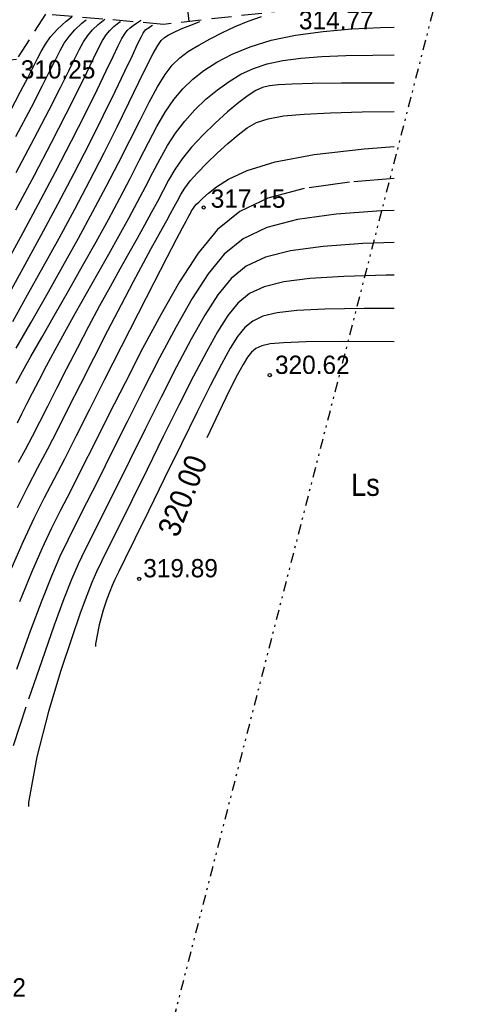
# Model space of a CAD drawing. Extents: x 4615668 to 9294084, y 5331114 to 10688993.
# Tile 153 of 181: x 4656013 to 4656035, y 5335622 to 5335671. Entities that reach past the tile are written whole.
import ezdxf
from ezdxf.enums import TextEntityAlignment as Align

# ---------------------------------------------------------------- set-up
doc = ezdxf.new("R2010")
doc.units = 0
doc.header["$MEASUREMENT"] = 0
for name, pattern in [('DIVIDE', [1.25, 0.5, -0.25, 0, -0.25, 0, -0.25]), ('SKARPA1', [1.5, 1, -0.5]), ('WARSTWICA', [3, 2, -1])]:
    doc.linetypes.add(name, pattern=pattern)
for name, color, linetype in [('10', 7, 'Continuous'), ('50', 7, 'Continuous'), ('51', 7, 'Continuous'), ('52', 7, 'Continuous'), ('58', 7, 'Continuous')]:
    doc.layers.add(name, color=color, linetype=linetype)
doc.styles.add('txt', font='TXT', dxfattribs={"height": 0.2})

# ---------------------------------------------------------------- blocks, each defined once
blk = doc.blocks.new('WYS')
at = {"layer": '52', "color": 67, "linetype": 'Continuous'}
blk.add_circle((0, 0), 0.08, dxfattribs=at)

msp = doc.modelspace()

# ---------------------------------------------------------------- linework, layer by layer
at = {"layer": '50', "color": 216, "linetype": 'Continuous'}
for points in [[(4656012.154, 5335658.504), (4656012.959, 5335659.983), (4656013.816, 5335661.577), (4656014.666, 5335663.184), (4656015.456, 5335664.706), (4656016.148, 5335666.068), (4656016.717, 5335667.22), (4656017.169, 5335668.155), (4656017.511, 5335668.875), (4656017.762, 5335669.399), (4656017.942, 5335669.755), (4656018.081, 5335669.991), (4656018.206, 5335670.153), (4656018.34, 5335670.279), (4656018.494, 5335670.397), (4656018.667, 5335670.516), (4656018.855, 5335670.638), (4656018.882, 5335670.655)], [(4656012.442, 5335666.187), (4656012.947, 5335667.147), (4656013.312, 5335667.852), (4656013.574, 5335668.369), (4656013.774, 5335668.77), (4656013.958, 5335669.121), (4656014.165, 5335669.472), (4656014.426, 5335669.834), (4656014.763, 5335670.212), (4656015.192, 5335670.604), (4656015.472, 5335670.82)], [(4656012.555, 5335655.807), (4656013.29, 5335657.121), (4656014.062, 5335658.504), (4656014.844, 5335659.922), (4656015.614, 5335661.346), (4656016.357, 5335662.753), (4656017.058, 5335664.117), (4656017.705, 5335665.406), (4656018.281, 5335666.582), (4656018.774, 5335667.597), (4656019.175, 5335668.414), (4656019.482, 5335669.015), (4656019.708, 5335669.412), (4656019.882, 5335669.657), (4656020.041, 5335669.81), (4656020.225, 5335669.928), (4656020.481, 5335670.056), (4656020.865, 5335670.225), (4656021.426, 5335670.453), (4656021.788, 5335670.591)], [(4656012.735, 5335663.152), (4656013.615, 5335664.82), (4656014.352, 5335666.237), (4656014.91, 5335667.334), (4656015.319, 5335668.158), (4656015.617, 5335668.769), (4656015.847, 5335669.231), (4656016.048, 5335669.6), (4656016.252, 5335669.908), (4656016.487, 5335670.183), (4656016.771, 5335670.445), (4656017.103, 5335670.701)], [(4656031.362, 5335667.557), (4656030.637, 5335667.558), (4656028.765, 5335667.548), (4656027.336, 5335667.534), (4656026.33, 5335667.513), (4656025.666, 5335667.48), (4656025.221, 5335667.427), (4656024.872, 5335667.338), (4656024.541, 5335667.188), (4656024.165, 5335666.949), (4656023.708, 5335666.603), (4656023.153, 5335666.139), (4656022.541, 5335665.588), (4656021.929, 5335664.993), (4656021.373, 5335664.396), (4656020.916, 5335663.83), (4656020.549, 5335663.295), (4656020.244, 5335662.778), (4656019.968, 5335662.262), (4656019.688, 5335661.727), (4656019.387, 5335661.161), (4656019.056, 5335660.554), (4656018.69, 5335659.896), (4656018.286, 5335659.179), (4656017.843, 5335658.391), (4656017.36, 5335657.524), (4656016.842, 5335656.577), (4656016.298, 5335655.557), (4656015.746, 5335654.506), (4656015.212, 5335653.472), (4656014.716, 5335652.499), (4656014.274, 5335651.624), (4656013.877, 5335650.842), (4656013.513, 5335650.135), (4656013.168, 5335649.482), (4656012.832, 5335648.864)], [(4656012.486, 5335643.609), (4656013.086, 5335644.987), (4656013.619, 5335646.117), (4656014.113, 5335647.096), (4656014.604, 5335648.038), (4656015.124, 5335649.047), (4656015.702, 5335650.185), (4656016.36, 5335651.489), (4656017.104, 5335652.964), (4656017.925, 5335654.581), (4656018.76, 5335656.217), (4656019.534, 5335657.727), (4656020.177, 5335658.975), (4656020.638, 5335659.864), (4656020.934, 5335660.43), (4656021.103, 5335660.75), (4656021.195, 5335660.921), (4656021.255, 5335661.03), (4656021.3, 5335661.112), (4656021.339, 5335661.186), (4656021.377, 5335661.257), (4656021.415, 5335661.326), (4656021.461, 5335661.399), (4656021.524, 5335661.482), (4656021.614, 5335661.583), (4656021.744, 5335661.712), (4656021.933, 5335661.888), (4656022.207, 5335662.127), (4656022.607, 5335662.442), (4656023.2, 5335662.831), (4656024.116, 5335663.258), (4656025.491, 5335663.677), (4656027.41, 5335664.044), (4656029.879, 5335664.323), (4656031.362, 5335664.428)], [(4656031.362, 5335661.285), (4656030.742, 5335661.26), (4656028.508, 5335661.092), (4656026.588, 5335660.828), (4656025.076, 5335660.436), (4656023.91, 5335659.882), (4656022.989, 5335659.129), (4656022.191, 5335658.153), (4656021.408, 5335656.946), (4656020.612, 5335655.549), (4656019.799, 5335654.021), (4656018.986, 5335652.433), (4656018.194, 5335650.858), (4656017.45, 5335649.366), (4656016.778, 5335648.023), (4656016.195, 5335646.867), (4656015.707, 5335645.908), (4656015.284, 5335645.064), (4656014.886, 5335644.223), (4656014.469, 5335643.262), (4656013.99, 5335642.063), (4656013.423, 5335640.548), (4656012.749, 5335638.66)], [(4656031.362, 5335658.089), (4656030.972, 5335658.086), (4656028.88, 5335658.03), (4656027.21, 5335657.928), (4656025.921, 5335657.765), (4656024.955, 5335657.524), (4656024.23, 5335657.181), (4656023.659, 5335656.714), (4656023.159, 5335656.097), (4656022.654, 5335655.307), (4656022.102, 5335654.32), (4656021.474, 5335653.12), (4656020.764, 5335651.713), (4656019.98, 5335650.135), (4656019.178, 5335648.511), (4656018.425, 5335646.986), (4656017.785, 5335645.692), (4656017.3, 5335644.72), (4656016.949, 5335644.011), (4656016.688, 5335643.463), (4656016.46, 5335642.94), (4656016.209, 5335642.304), (4656015.889, 5335641.433), (4656015.468, 5335640.219), (4656014.937, 5335638.606), (4656014.32, 5335636.592), (4656013.738, 5335634.349), (4656013.336, 5335632.094), (4656013.33, 5335631.899)]]:
    msp.add_lwpolyline(points, dxfattribs=at)
at = {"layer": '50', "color": 245, "linetype": 'WARSTWICA'}
for points in [[(4656012.717, 5335661.319), (4656013.623, 5335663.021), (4656014.467, 5335664.63), (4656015.193, 5335666.039), (4656015.769, 5335667.185), (4656016.21, 5335668.085), (4656016.54, 5335668.77), (4656016.787, 5335669.28), (4656016.983, 5335669.654), (4656017.157, 5335669.935), (4656017.337, 5335670.157), (4656017.545, 5335670.353), (4656017.792, 5335670.544), (4656017.867, 5335670.596)], [(4656012.718, 5335664.925), (4656013.476, 5335666.368), (4656014.026, 5335667.434), (4656014.411, 5335668.196), (4656014.681, 5335668.741), (4656014.895, 5335669.161), (4656015.101, 5335669.526), (4656015.333, 5335669.863), (4656015.618, 5335670.19), (4656015.972, 5335670.516), (4656016.176, 5335670.674)], [(4656012.728, 5335654.486), (4656013.45, 5335655.746), (4656014.237, 5335657.125), (4656015.034, 5335658.537), (4656015.801, 5335659.916), (4656016.514, 5335661.225), (4656017.171, 5335662.464), (4656017.775, 5335663.634), (4656018.329, 5335664.73), (4656018.833, 5335665.736), (4656019.287, 5335666.625), (4656019.696, 5335667.374), (4656020.068, 5335667.974), (4656020.425, 5335668.437), (4656020.801, 5335668.806), (4656021.228, 5335669.124), (4656021.724, 5335669.428), (4656022.292, 5335669.738), (4656022.904, 5335670.046), (4656023.53, 5335670.342), (4656024.162, 5335670.611), (4656024.816, 5335670.844)], [(4656012.414, 5335657.245), (4656013.167, 5335658.61), (4656013.964, 5335660.069), (4656014.783, 5335661.591), (4656015.586, 5335663.117), (4656016.343, 5335664.586), (4656017.024, 5335665.945), (4656017.61, 5335667.144), (4656018.089, 5335668.145), (4656018.456, 5335668.924), (4656018.715, 5335669.476), (4656018.881, 5335669.823), (4656018.983, 5335670.019), (4656019.05, 5335670.123), (4656019.105, 5335670.181), (4656019.164, 5335670.227), (4656019.228, 5335670.271), (4656019.297, 5335670.316), (4656019.373, 5335670.364), (4656019.447, 5335670.409)], [(4656012.786, 5335650.819), (4656013.012, 5335651.259), (4656013.259, 5335651.748), (4656013.539, 5335652.299), (4656013.859, 5335652.923), (4656014.227, 5335653.627), (4656014.647, 5335654.414), (4656015.12, 5335655.279), (4656015.639, 5335656.21), (4656016.191, 5335657.185), (4656016.75, 5335658.17), (4656017.295, 5335659.132), (4656017.808, 5335660.047), (4656018.277, 5335660.901), (4656018.704, 5335661.699), (4656019.096, 5335662.448), (4656019.463, 5335663.157), (4656019.819, 5335663.832), (4656020.187, 5335664.478), (4656020.588, 5335665.095), (4656021.038, 5335665.684), (4656021.541, 5335666.242), (4656022.083, 5335666.761), (4656022.648, 5335667.231), (4656023.224, 5335667.645), (4656023.809, 5335667.996), (4656024.426, 5335668.283), (4656025.104, 5335668.51), (4656025.875, 5335668.678), (4656026.768, 5335668.794), (4656027.799, 5335668.869), (4656028.979, 5335668.913), (4656030.304, 5335668.937), (4656031.362, 5335668.944)], [(4656012.786, 5335646.644), (4656013.316, 5335647.69), (4656013.803, 5335648.615), (4656014.28, 5335649.525), (4656014.774, 5335650.487), (4656015.312, 5335651.548), (4656015.909, 5335652.729), (4656016.569, 5335654.026), (4656017.253, 5335655.362), (4656017.916, 5335656.642), (4656018.51, 5335657.776), (4656018.999, 5335658.694), (4656019.388, 5335659.411), (4656019.694, 5335659.964), (4656019.943, 5335660.408), (4656020.155, 5335660.792), (4656020.343, 5335661.137), (4656020.514, 5335661.457), (4656020.676, 5335661.762), (4656020.842, 5335662.062), (4656021.042, 5335662.379), (4656021.308, 5335662.734), (4656021.665, 5335663.142), (4656022.122, 5335663.607), (4656022.64, 5335664.099), (4656023.168, 5335664.58), (4656023.666, 5335665.009), (4656024.114, 5335665.354), (4656024.578, 5335665.616), (4656025.144, 5335665.805), (4656025.902, 5335665.937), (4656026.928, 5335666.029), (4656028.229, 5335666.093), (4656029.791, 5335666.137), (4656031.362, 5335666.164)], [(4656031.362, 5335662.85), (4656029.157, 5335662.674), (4656026.922, 5335662.359), (4656025.136, 5335661.893), (4656023.751, 5335661.233), (4656022.654, 5335660.337), (4656021.707, 5335659.182), (4656020.785, 5335657.765), (4656019.868, 5335656.163), (4656018.962, 5335654.471), (4656018.097, 5335652.793), (4656017.301, 5335651.219), (4656016.586, 5335649.794), (4656015.954, 5335648.541), (4656015.4, 5335647.454), (4656014.91, 5335646.503), (4656014.451, 5335645.591), (4656013.986, 5335644.605), (4656013.478, 5335643.436), (4656012.897, 5335641.991)], [(4656031.362, 5335659.697), (4656029.811, 5335659.645), (4656027.859, 5335659.51), (4656026.255, 5335659.296), (4656025.015, 5335658.98), (4656024.07, 5335658.531), (4656023.324, 5335657.921), (4656022.675, 5335657.125), (4656022.031, 5335656.126), (4656021.357, 5335654.934), (4656020.637, 5335653.57), (4656019.875, 5335652.073), (4656019.087, 5335650.496), (4656018.314, 5335648.939), (4656017.602, 5335647.504), (4656016.99, 5335646.279), (4656016.504, 5335645.314), (4656016.117, 5335644.537), (4656015.787, 5335643.841), (4656015.461, 5335643.089), (4656015.084, 5335642.135), (4656014.607, 5335640.84), (4656013.989, 5335639.08), (4656013.21, 5335636.798), (4656012.278, 5335634.016)], [(4656031.362, 5335656.454), (4656029.881, 5335656.45), (4656027.95, 5335656.415), (4656026.562, 5335656.346), (4656025.587, 5335656.234), (4656024.894, 5335656.067), (4656024.389, 5335655.83), (4656023.994, 5335655.506), (4656023.643, 5335655.069), (4656023.277, 5335654.487), (4656022.847, 5335653.705), (4656022.312, 5335652.669), (4656021.653, 5335651.353), (4656020.873, 5335649.773), (4656020.042, 5335648.083), (4656019.249, 5335646.468), (4656018.58, 5335645.105), (4656018.097, 5335644.125), (4656017.782, 5335643.484), (4656017.59, 5335643.085), (4656017.462, 5335642.8), (4656017.344, 5335642.504), (4656017.203, 5335642.119), (4656017.022, 5335641.585), (4656016.815, 5335640.859), (4656016.631, 5335639.915), (4656016.63, 5335639.783)]]:
    msp.add_lwpolyline(points, dxfattribs=at)
at = {"layer": '50', "color": 7, "linetype": 'Continuous'}
for points in [[(4656012.722, 5335652.776), (4656013.033, 5335653.338), (4656013.454, 5335654.085), (4656013.989, 5335655.022), (4656014.622, 5335656.127), (4656015.308, 5335657.326), (4656016.001, 5335658.545), (4656016.664, 5335659.728), (4656017.274, 5335660.839), (4656017.831, 5335661.879), (4656018.34, 5335662.854), (4656018.809, 5335663.769), (4656019.247, 5335664.627), (4656019.666, 5335665.415), (4656020.079, 5335666.122), (4656020.5, 5335666.743), (4656020.944, 5335667.28), (4656021.431, 5335667.753), (4656021.983, 5335668.184), (4656022.622, 5335668.591), (4656023.371, 5335668.983), (4656024.256, 5335669.348), (4656025.299, 5335669.666), (4656026.504, 5335669.923), (4656027.857, 5335670.106), (4656029.28, 5335670.225), (4656030.684, 5335670.294), (4656031.362, 5335670.311)], [(4656031.362, 5335654.81), (4656028.791, 5335654.815), (4656027.019, 5335654.8), (4656025.913, 5335654.764), (4656025.254, 5335654.703), (4656024.834, 5335654.611), (4656024.549, 5335654.48), (4656024.33, 5335654.299), (4656024.13, 5335654.046), (4656023.911, 5335653.691), (4656023.626, 5335653.163), (4656023.235, 5335652.391), (4656022.716, 5335651.331), (4656022.124, 5335650.08)]]:
    msp.add_lwpolyline(points, dxfattribs=at)
at = {"layer": '51', "color": 3, "linetype": 'Continuous'}
msp.add_line((4656021.259, 5335670.596), (4656020.394, 5335678.346), dxfattribs=at)
at = {"layer": '51', "color": 3, "linetype": 'SKARPA1'}
msp.add_lwpolyline([(4656054.014, 5335678.322), (4656044.761, 5335674.108), (4656043.672, 5335673.827), (4656040.627, 5335673.429), (4656029.41, 5335677.375), (4656026.325, 5335671.162), (4656019.986, 5335670.454), (4656014.178, 5335670.956), (4656012.746, 5335668.728), (4656004.861, 5335667.823), (4655998.993, 5335668.191)], dxfattribs=at)
at = {"layer": '58', "color": 1, "linetype": 'DIVIDE'}
msp.add_lwpolyline([(4656033.626, 5335672.476), (4656009.932, 5335580.476)], dxfattribs=at)

# ---------------------------------------------------------------- block references
at = {"layer": '52', "color": 67, "linetype": 'Continuous'}
for p in [(4656021.972, 5335661.426), (4656025.229, 5335653.166), (4656018.791, 5335643.121)]:
    msp.add_blockref('WYS', p, dxfattribs=at)

# ---------------------------------------------------------------- texts
at = {"layer": '10', "color": 125, "linetype": 'Continuous', "style": 'txt', "width": 0.909091}
msp.add_text('Ls', height=1.1, dxfattribs=at).set_placement((4656029.946, 5335647.756), align=Align.MIDDLE)
at = {"layer": '50', "color": 6, "linetype": 'Continuous', "style": 'txt', "width": 0.909091}
msp.add_text('320.00', height=1.1, rotation=68.7626, dxfattribs=at).set_placement((4656020.925, 5335647.225), align=Align.MIDDLE)
at = {"layer": '52', "color": 67, "linetype": 'Continuous', "style": 'txt'}
for s, p in [('314.77', (4656026.666, 5335670.209)), ('310.25', (4656012.953, 5335667.784)), ('317.15', (4656022.319, 5335661.416)), ('320.62', (4656025.487, 5335653.225)), ('319.89', (4656018.99, 5335643.2)), ('318.62', (4656009.528, 5335622.54))]:
    msp.add_text(s, height=0.9, dxfattribs=at).set_placement(p)

doc.saveas('drawing.dxf')
